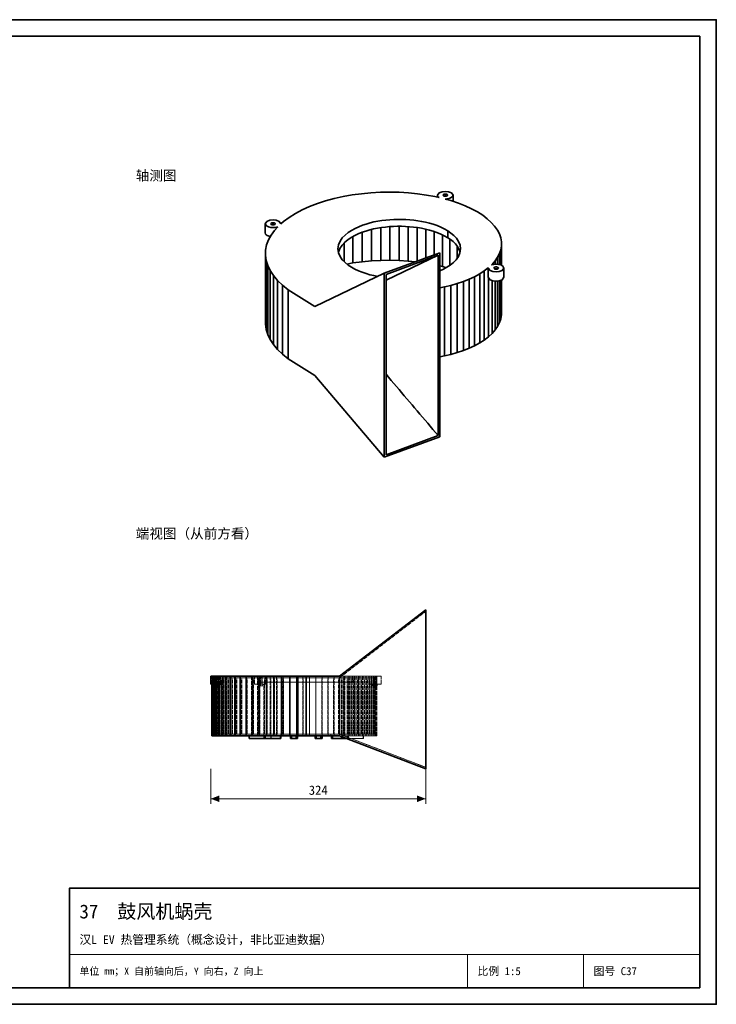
# Model space of a CAD drawing. Header units: millimetres. Extents: x 0 to 420, y 0 to 297.
# Tile 3 of 3: x 210 to 420, y 0 to 297. Entities that reach past the tile are written whole.
import ezdxf
from ezdxf.enums import TextEntityAlignment as Align

# ---------------------------------------------------------------- set-up
doc = ezdxf.new("R2010")
doc.units = ezdxf.units.MM
doc.linetypes.add('DASHED', pattern=[1.524, 1.27, -0.254])
for name, color, linetype, lineweight, true_color in [('DIM', 7, 'Continuous', 18, 0x1e5aa0), ('FRAME', 7, 'Continuous', 35, 0x3c3c3c), ('HIDDEN', 7, 'DASHED', 13, 0x969696), ('OUTLINE', 7, 'Continuous', 35, 0x141414), ('TEXT', 7, 'Continuous', 18, 0x141414), ('THIN', 7, 'Continuous', 13, 0x6e6e6e)]:
    doc.layers.add(name, color=color, linetype=linetype, lineweight=lineweight, true_color=true_color)
doc.styles.add('ZH', font='simsun.ttc')

msp = doc.modelspace()

# ---------------------------------------------------------------- hatches: boundary and pattern name
at = {"layer": 'DIM'}
for points in [[(267.6, 62), (270.2, 61.01), (270.2, 62.99)], [(332.4, 62), (329.8, 62.99), (329.8, 61.01)]]:
    msp.add_hatch(color=7, dxfattribs=at).paths.add_polyline_path(points)

# ---------------------------------------------------------------- linework, layer by layer
for points in [[(267.6, 71), (267.6, 60.5)], [(332.4, 71), (332.4, 60.5)], [(267.6, 62), (332.4, 62)]]:
    msp.add_lwpolyline(points, dxfattribs=at)
at = {"layer": 'FRAME'}
for points in [[(0, 0), (420, 0), (420, 297), (0, 297)], [(5, 5), (415, 5), (415, 292), (5, 292)], [(225, 5), (415, 5), (415, 35), (225, 35)]]:
    msp.add_lwpolyline(points, close=True, dxfattribs=at)
at = {"layer": 'HIDDEN'}
for points in [[(306.4, 99), (332.4, 119)], [(332.4, 119), (332.4, 71)], [(306.4, 98.5), (332.4, 118.5)], [(306.4, 98.5), (332.4, 118.5)], [(332.4, 118.5), (332.4, 71.5)], [(332.4, 71.5), (332.4, 118.5)], [(270.53, 99), (270.04, 99), (269.55, 99), (269.06, 99), (268.57, 99), (268.09, 99), (267.6, 99)], [(268.08, 99), (267.94, 99)], [(267.94, 99), (267.98, 99)], [(267.94, 96.6), (267.94, 99)], [(267.98, 99), (268.21, 99)], [(267.98, 96.6), (267.98, 99)], [(268.39, 99), (268.08, 99)], [(268.08, 81), (268.08, 99)], [(268.21, 99), (268.62, 99)], [(268.21, 96.6), (268.21, 99)], [(268.88, 99), (268.39, 99)], [(268.39, 81), (268.39, 99)], [(268.44, 98.5), (268.48, 98.5)], [(268.58, 98.5), (268.44, 98.5)], [(268.44, 81.5), (268.44, 98.5)], [(268.48, 98.5), (268.7, 98.5)], [(268.48, 81.5), (268.48, 98.5)], [(268.89, 98.5), (268.58, 98.5)], [(268.58, 81.5), (268.58, 98.5)], [(268.62, 99), (269.22, 99)], [(268.62, 96.6), (268.62, 99)], [(268.7, 98.5), (269.1, 98.5)], [(268.7, 81.5), (268.7, 98.5)], [(269.54, 99), (268.88, 99)], [(269.4, 99), (269.31, 99), (269.22, 99), (269.14, 99), (269.05, 99), (268.96, 99), (268.88, 99)], [(268.88, 99), (269.05, 99), (269.22, 99), (269.4, 99), (269.57, 99), (269.74, 99), (269.92, 99)], [(268.88, 81), (268.88, 99)], [(268.88, 96.6), (268.88, 99)], [(269.37, 98.5), (268.89, 98.5)], [(268.89, 81.5), (268.89, 98.5)], [(269.4, 98.6), (269.33, 98.6), (269.26, 98.6), (269.2, 98.6), (269.13, 98.6), (269.06, 98.6), (269, 98.6)], [(269, 98.6), (269.13, 98.6), (269.26, 98.6), (269.4, 98.6), (269.53, 98.6), (269.66, 98.6), (269.8, 98.6)], [(269, 98.6), (269, 96.6)], [(269.1, 98.5), (269.68, 98.5)], [(269.1, 81.5), (269.1, 98.5)], [(269.22, 99), (270, 99)], [(269.22, 96.08), (269.22, 99)], [(270.02, 98.5), (269.37, 98.5)], [(269.37, 81.5), (269.37, 98.5)], [(269.92, 99), (269.83, 99), (269.74, 99), (269.66, 99), (269.57, 99), (269.48, 99), (269.4, 99)], [(269.8, 98.6), (269.73, 98.6), (269.66, 98.6), (269.6, 98.6), (269.53, 98.6), (269.46, 98.6), (269.4, 98.6)], [(270.36, 99), (269.54, 99)], [(269.54, 81), (269.54, 99)], [(269.68, 98.5), (270.45, 98.5)], [(269.68, 81.5), (269.68, 98.5)], [(269.8, 98.6), (269.8, 96.6)], [(269.92, 96.6), (269.92, 99)], [(270, 99), (270.53, 99)], [(270, 96.08), (270, 99)], [(270.83, 98.5), (270.02, 98.5)], [(270.02, 81.5), (270.02, 98.5)], [(271.34, 99), (270.36, 99)], [(270.36, 81), (270.36, 99)], [(270.45, 98.5), (271.39, 98.5)], [(270.45, 81.5), (270.45, 98.5)], [(270.53, 96.6), (270.53, 99)], [(271.79, 98.5), (270.83, 98.5)], [(270.83, 81.5), (270.83, 98.5)], [(271.2, 99), (271.2, 99)], [(272.46, 99), (271.34, 99)], [(271.34, 81), (271.34, 99)], [(271.39, 98.5), (272.5, 98.5)], [(271.39, 81.5), (271.39, 98.5)], [(272.9, 98.5), (271.79, 98.5)], [(271.79, 81.5), (271.79, 98.5)], [(273.72, 99), (272.46, 99)], [(272.46, 81), (272.46, 99)], [(272.5, 98.5), (273.78, 98.5)], [(272.5, 81.5), (272.5, 98.5)], [(274.14, 98.5), (272.9, 98.5)], [(272.9, 81.5), (272.9, 98.5)], [(275.1, 99), (273.72, 99)], [(273.72, 81), (273.72, 99)], [(273.78, 98.5), (275.22, 98.5)], [(273.78, 81.5), (273.78, 98.5)], [(275.5, 98.5), (274.14, 98.5)], [(274.14, 81.5), (274.14, 98.5)], [(276.61, 99), (275.1, 99)], [(275.1, 81), (275.1, 99)], [(275.22, 98.5), (276.82, 98.5)], [(275.22, 81.5), (275.22, 98.5)], [(276.98, 98.5), (275.5, 98.5)], [(275.5, 81.5), (275.5, 98.5)], [(278.22, 99), (276.61, 99)], [(276.61, 81), (276.61, 99)], [(276.82, 98.5), (278.56, 98.5)], [(276.82, 81.5), (276.82, 98.5)], [(278.56, 98.5), (276.98, 98.5)], [(276.98, 81.5), (276.98, 98.5)], [(279.92, 99), (278.22, 99)], [(278.22, 81), (278.22, 99)], [(278.56, 98.5), (280.44, 98.5)], [(280.23, 98.5), (278.56, 98.5)], [(278.56, 81.5), (278.56, 98.5)], [(278.56, 81.5), (278.56, 98.5)], [(281.71, 99), (279.92, 99)], [(279.92, 81), (279.92, 99)], [(281.99, 98.5), (280.23, 98.5)], [(280.23, 81.5), (280.23, 98.5)], [(280.44, 98.5), (282.44, 98.5)], [(280.44, 81.5), (280.44, 98.5)], [(284.42, 99), (283.82, 99), (283.22, 99), (282.62, 99), (282.02, 99), (281.42, 99), (280.82, 99)], [(280.82, 99), (281.12, 99), (281.42, 99), (281.72, 99), (282.02, 99), (282.32, 99), (282.62, 99)], [(280.82, 96.6), (280.82, 99)], [(282.62, 99), (281.71, 99)], [(281.71, 81), (281.71, 99)], [(296.4, 98.5), (295.19, 98.5), (293.97, 98.5), (292.75, 98.5), (291.54, 98.5), (290.32, 98.5), (289.1, 98.5), (287.89, 98.5), (286.67, 98.5), (285.45, 98.5), (284.24, 98.5), (283.02, 98.5), (281.8, 98.5)], [(281.8, 98.5), (283.02, 98.5), (284.24, 98.5), (285.45, 98.5), (286.67, 98.5), (287.89, 98.5), (289.1, 98.5), (290.32, 98.5), (291.54, 98.5), (292.75, 98.5), (293.97, 98.5), (295.19, 98.5), (296.4, 98.5), (297.62, 98.5), (298.84, 98.5), (300.05, 98.5), (301.27, 98.5), (302.49, 98.5), (303.7, 98.5), (304.92, 98.5), (306.14, 98.5), (307.35, 98.5), (308.57, 98.5), (309.79, 98.5), (311, 98.5)], [(281.8, 97.2), (281.8, 98.5)], [(283.81, 98.5), (281.99, 98.5)], [(281.99, 81.5), (281.99, 98.5)], [(282.62, 99), (282.54, 99), (282.45, 99), (282.36, 99), (282.28, 99), (282.19, 99), (282.1, 99)], [(282.1, 99), (282.28, 99), (282.45, 99), (282.62, 99), (282.8, 99), (282.97, 99), (283.14, 99)], [(282.1, 96.6), (282.1, 99)], [(282.62, 98.6), (282.56, 98.6), (282.49, 98.6), (282.42, 98.6), (282.36, 98.6), (282.29, 98.6), (282.22, 98.6)], [(282.22, 98.6), (282.36, 98.6), (282.49, 98.6), (282.62, 98.6), (282.76, 98.6), (282.89, 98.6), (283.02, 98.6)], [(282.22, 98.6), (282.22, 96.6)], [(296.4, 99), (295.13, 99), (293.86, 99), (292.59, 99), (291.31, 99), (290.04, 99), (288.77, 99), (287.49, 99), (286.22, 99), (284.95, 99), (283.68, 99), (282.4, 99)], [(282.4, 99), (283.62, 99), (284.84, 99), (286.06, 99), (287.27, 99), (288.49, 99), (289.71, 99), (290.93, 99), (292.14, 99), (293.36, 99), (294.58, 99), (295.79, 99), (297.01, 99), (298.23, 99), (299.45, 99), (300.66, 99), (301.88, 99), (303.1, 99), (304.32, 99), (305.53, 99), (306.75, 99), (307.97, 99), (309.19, 99), (310.4, 99)], [(282.4, 97.2), (282.4, 99)], [(282.44, 98.5), (284.56, 98.5)], [(282.44, 81.5), (282.44, 98.5)], [(283.14, 99), (283.06, 99), (282.97, 99), (282.88, 99), (282.8, 99), (282.71, 99), (282.62, 99)], [(282.62, 96.6), (282.62, 99)], [(283.02, 98.6), (282.96, 98.6), (282.89, 98.6), (282.82, 98.6), (282.76, 98.6), (282.69, 98.6), (282.62, 98.6)], [(283.02, 98.6), (283.02, 96.6)], [(283.14, 96.6), (283.14, 99)], [(285.68, 98.5), (283.81, 98.5)], [(283.81, 81.5), (283.81, 98.5)], [(285.47, 99), (284.02, 99)], [(284.02, 99), (284.09, 99), (284.15, 99), (284.22, 99), (284.29, 99), (284.36, 99), (284.42, 99)], [(284.02, 96.6), (284.02, 99)], [(284.42, 96.6), (284.42, 99)], [(284.56, 98.5), (286.78, 98.5)], [(284.56, 81.5), (284.56, 98.5)], [(287.42, 99), (285.47, 99)], [(285.47, 81), (285.47, 99)], [(287.6, 98.5), (285.68, 98.5)], [(285.68, 81.5), (285.68, 98.5)], [(286.78, 98.5), (289.09, 98.5)], [(286.78, 81.5), (286.78, 98.5)], [(289.4, 99), (287.42, 99)], [(287.42, 81), (287.42, 99)], [(289.54, 98.5), (287.6, 98.5)], [(287.6, 81.5), (287.6, 98.5)], [(289.09, 98.5), (291.47, 98.5)], [(289.09, 81.5), (289.09, 98.5)], [(291.4, 99), (289.4, 99)], [(289.4, 81), (289.4, 99)], [(291.5, 98.5), (289.54, 98.5)], [(289.54, 81.5), (289.54, 98.5)], [(293.4, 99), (291.4, 99)], [(291.4, 81), (291.4, 99)], [(291.47, 98.5), (293.92, 98.5)], [(291.47, 81.5), (291.47, 98.5)], [(293.46, 98.5), (291.5, 98.5)], [(291.5, 81.5), (291.5, 98.5)], [(295.39, 99), (293.4, 99)], [(293.4, 81), (293.4, 99)], [(295.41, 98.5), (293.46, 98.5)], [(293.46, 81.5), (293.46, 98.5)], [(293.92, 98.5), (296.4, 98.5)], [(293.92, 81.5), (293.92, 98.5)], [(297.36, 99), (295.39, 99)], [(295.39, 81), (295.39, 99)], [(297.34, 98.5), (295.41, 98.5)], [(295.41, 81.5), (295.41, 98.5)], [(310.4, 99), (309.13, 99), (307.86, 99), (306.59, 99), (305.31, 99), (304.04, 99), (302.77, 99), (301.49, 99), (300.22, 99), (298.95, 99), (297.68, 99), (296.4, 99)], [(296.4, 97.2), (296.4, 99)], [(296.4, 98.5), (306.4, 98.5)], [(311, 98.5), (309.79, 98.5), (308.57, 98.5), (307.35, 98.5), (306.14, 98.5), (304.92, 98.5), (303.7, 98.5), (302.49, 98.5), (301.27, 98.5), (300.05, 98.5), (298.84, 98.5), (297.62, 98.5), (296.4, 98.5)], [(296.4, 81.5), (296.4, 98.5)], [(299.23, 98.5), (297.34, 98.5)], [(297.34, 81.5), (297.34, 98.5)], [(299.29, 99), (297.36, 99)], [(297.36, 81), (297.36, 99)], [(301.08, 98.5), (299.23, 98.5)], [(299.23, 81.5), (299.23, 98.5)], [(301.18, 99), (299.29, 99)], [(299.29, 81), (299.29, 99)], [(302.87, 98.5), (301.08, 98.5)], [(301.08, 81.5), (301.08, 98.5)], [(303.01, 99), (301.18, 99)], [(301.18, 81), (301.18, 99)], [(304.59, 98.5), (302.87, 98.5)], [(302.87, 81.5), (302.87, 98.5)], [(304.76, 99), (303.01, 99)], [(303.01, 81), (303.01, 99)], [(306.23, 98.5), (304.59, 98.5)], [(304.59, 81.5), (304.59, 98.5)], [(306.44, 99), (304.76, 99)], [(304.76, 81), (304.76, 99)], [(306.45, 98.5), (306.1, 98.5)], [(306.1, 98.5), (307.41, 98.5)], [(306.1, 81.5), (306.1, 98.5)], [(307.78, 98.5), (306.23, 98.5)], [(306.23, 81.5), (306.23, 98.5)], [(306.37, 98.5), (306.37, 99)], [(306.4, 99), (306.37, 99)], [(306.37, 98.5), (306.45, 98.5)], [(306.4, 98.5), (306.37, 98.5)], [(306.4, 99), (307.71, 99)], [(306.4, 98.5), (306.4, 99)], [(306.4, 98.5), (307, 98.5)], [(306.4, 98.5), (306.43, 98.5), (306.45, 98.5), (306.47, 98.5), (306.5, 98.5), (306.52, 98.5), (306.54, 98.5)], [(308.03, 99), (306.44, 99)], [(306.44, 81), (306.44, 99)], [(306.45, 81.5), (306.45, 98.5)], [(307, 98.5), (306.54, 98.5)], [(306.54, 81.5), (306.54, 82.71), (306.54, 83.93), (306.54, 85.14), (306.54, 86.36), (306.54, 87.57), (306.54, 88.79), (306.54, 90), (306.54, 91.21), (306.54, 92.43), (306.54, 93.64), (306.54, 94.86), (306.54, 96.07), (306.54, 97.29), (306.54, 98.5)], [(307, 81.5), (307, 98.5)], [(307.41, 98.5), (308.68, 98.5)], [(307.41, 81.5), (307.41, 98.5)], [(307.71, 81), (307.71, 99)], [(307.71, 99), (309.01, 99)], [(309.24, 98.5), (307.78, 98.5)], [(307.78, 81.5), (307.78, 98.5)], [(309.52, 99), (308.03, 99)], [(308.03, 81), (308.03, 99)], [(308.68, 98.5), (309.89, 98.5)], [(308.68, 81.5), (308.68, 98.5)], [(309.01, 81), (309.01, 99)], [(309.01, 99), (310.24, 99)], [(310.59, 98.5), (309.24, 98.5)], [(309.24, 81.5), (309.24, 98.5)], [(310.9, 99), (309.52, 99)], [(309.52, 81), (309.52, 99)], [(309.89, 98.5), (311.03, 98.5)], [(309.89, 81.5), (309.89, 98.5)], [(310.24, 99), (311.42, 99)], [(310.24, 81), (310.24, 99)], [(310.4, 97.2), (310.4, 99)], [(311.82, 98.5), (310.59, 98.5)], [(310.59, 81.5), (310.59, 98.5)], [(312.17, 99), (310.9, 99)], [(310.9, 81), (310.9, 99)], [(311, 97.2), (311, 98.5)], [(311.03, 98.5), (312.1, 98.5)], [(311.03, 81.5), (311.03, 98.5)], [(311.42, 99), (312.51, 99)], [(311.42, 81), (311.42, 99)], [(312.94, 98.5), (311.82, 98.5)], [(311.82, 81.5), (311.82, 98.5)], [(312.1, 98.5), (313.09, 98.5)], [(312.1, 81.5), (312.1, 98.5)], [(313.31, 99), (312.17, 99)], [(312.17, 81), (312.17, 99)], [(312.51, 99), (313.52, 99)], [(312.51, 81), (312.51, 99)], [(313.94, 98.5), (312.94, 98.5)], [(312.94, 81.5), (312.94, 98.5)], [(313.09, 98.5), (313.99, 98.5)], [(313.09, 81.5), (313.09, 98.5)], [(314.33, 99), (313.31, 99)], [(313.31, 81), (313.31, 99)], [(313.52, 99), (314.44, 99)], [(313.52, 81), (313.52, 99)], [(314.8, 98.5), (313.94, 98.5)], [(313.94, 81.5), (313.94, 98.5)], [(313.99, 98.5), (314.79, 98.5)], [(313.99, 81.5), (313.99, 98.5)], [(315.22, 99), (314.33, 99)], [(314.33, 81), (314.33, 99)], [(314.44, 99), (315.25, 99)], [(314.44, 81), (314.44, 99)], [(314.79, 98.5), (315.48, 98.5)], [(314.79, 81.5), (314.79, 98.5)], [(315.54, 98.5), (314.8, 98.5)], [(314.8, 81.5), (314.8, 98.5)], [(315.34, 99), (315.22, 99)], [(315.22, 81), (315.22, 99)], [(315.25, 99), (315.96, 99)], [(315.25, 81), (315.25, 99)], [(318.94, 99), (318.34, 99), (317.74, 99), (317.14, 99), (316.54, 99), (315.94, 99), (315.34, 99)], [(315.34, 96.6), (315.34, 99)], [(315.48, 98.5), (316.06, 98.5)], [(315.48, 81.5), (315.48, 98.5)], [(316.14, 98.5), (315.54, 98.5)], [(315.54, 81.5), (315.54, 98.5)], [(315.96, 99), (316.55, 99)], [(315.96, 81), (315.96, 99)], [(316.59, 99), (316.01, 99)], [(316.01, 99), (316.49, 99), (316.98, 99), (317.47, 99), (317.96, 99), (318.45, 99), (318.94, 99)], [(316.01, 96.6), (316.01, 99)], [(316.06, 98.5), (316.53, 98.5)], [(316.06, 81.5), (316.06, 98.5)], [(316.6, 98.5), (316.14, 98.5)], [(316.14, 81.5), (316.14, 98.5)], [(316.53, 98.5), (316.87, 98.5)], [(316.53, 81.5), (316.53, 98.5)], [(316.55, 99), (317.02, 99)], [(316.55, 81), (316.55, 99)], [(317.07, 99), (316.59, 99)], [(316.59, 81), (316.59, 99)], [(316.92, 98.5), (316.6, 98.5)], [(316.6, 81.5), (316.6, 98.5)], [(317.14, 99), (317.05, 99), (316.96, 99), (316.88, 99), (316.79, 99), (316.7, 99), (316.62, 99)], [(316.62, 99), (316.79, 99), (316.96, 99), (317.14, 99), (317.31, 99), (317.48, 99), (317.66, 99)], [(316.62, 96.6), (316.62, 99)], [(317.14, 98.6), (317.07, 98.6), (317, 98.6), (316.94, 98.6), (316.87, 98.6), (316.8, 98.6), (316.74, 98.6)], [(316.74, 98.6), (316.87, 98.6), (317, 98.6), (317.14, 98.6), (317.27, 98.6), (317.4, 98.6), (317.54, 98.6)], [(316.74, 98.6), (316.74, 96.6)], [(316.87, 98.5), (317.08, 98.5)], [(316.87, 81.5), (316.87, 98.5)], [(317.11, 98.5), (316.92, 98.5)], [(316.92, 81.5), (316.92, 98.5)], [(317.02, 99), (317.37, 99)], [(317.02, 81), (317.02, 99)], [(317.41, 99), (317.07, 99)], [(317.07, 81), (317.07, 99)], [(317.08, 98.5), (317.16, 98.5)], [(317.08, 81.5), (317.08, 98.5)], [(317.16, 98.5), (317.11, 98.5)], [(317.11, 81.5), (317.11, 98.5)], [(317.66, 99), (317.57, 99), (317.48, 99), (317.4, 99), (317.31, 99), (317.22, 99), (317.14, 99)], [(317.54, 98.6), (317.47, 98.6), (317.4, 98.6), (317.34, 98.6), (317.27, 98.6), (317.2, 98.6), (317.14, 98.6)], [(317.16, 81.5), (317.16, 98.5)], [(317.37, 99), (317.58, 99)], [(317.37, 81), (317.37, 99)], [(317.6, 99), (317.41, 99)], [(317.41, 81), (317.41, 99)], [(317.54, 98.6), (317.54, 96.6)], [(317.58, 99), (317.66, 99)], [(317.58, 81), (317.58, 99)], [(317.66, 99), (317.6, 99)], [(317.6, 81), (317.6, 99)], [(317.66, 81), (317.66, 99)], [(317.66, 96.6), (317.66, 99)], [(318.94, 96.6), (318.94, 99)], [(270.53, 96.6), (270.04, 96.6), (269.55, 96.6), (269.06, 96.6), (268.57, 96.6), (268.09, 96.6), (267.6, 96.6)], [(269.4, 96.6), (268.76, 96.6)], [(268.76, 96.6), (268.76, 96.08)], [(268.76, 96.6), (269.4, 96.6)], [(268.76, 96.08), (269.4, 96.08)], [(269.4, 96.6), (269.31, 96.6), (269.22, 96.6), (269.14, 96.6), (269.05, 96.6), (268.96, 96.6), (268.88, 96.6)], [(268.88, 96.6), (269.05, 96.6), (269.22, 96.6), (269.4, 96.6), (269.57, 96.6), (269.74, 96.6), (269.92, 96.6)], [(269.4, 96.6), (269.33, 96.6), (269.26, 96.6), (269.2, 96.6), (269.13, 96.6), (269.06, 96.6), (269, 96.6)], [(269, 96.6), (269.13, 96.6), (269.26, 96.6), (269.4, 96.6), (269.53, 96.6), (269.66, 96.6), (269.8, 96.6)], [(269.92, 96.6), (269.83, 96.6), (269.74, 96.6), (269.66, 96.6), (269.57, 96.6), (269.48, 96.6), (269.4, 96.6)], [(270.04, 96.6), (269.4, 96.6)], [(269.4, 96.6), (270.04, 96.6)], [(269.8, 96.6), (269.73, 96.6), (269.66, 96.6), (269.6, 96.6), (269.53, 96.6), (269.46, 96.6), (269.4, 96.6)], [(269.4, 96.6), (269.4, 96.08)], [(269.4, 96.08), (270.04, 96.08)], [(270.04, 96.6), (270.04, 96.08)], [(270.53, 96.6), (270.96, 96.6)], [(270.96, 96.6), (271.2, 96.6)], [(284.42, 96.6), (283.82, 96.6), (283.22, 96.6), (282.62, 96.6), (282.02, 96.6), (281.42, 96.6), (280.82, 96.6)], [(280.82, 96.6), (281.12, 96.6), (281.42, 96.6), (281.72, 96.6), (282.02, 96.6), (282.32, 96.6), (282.62, 96.6)], [(296.4, 97.2), (295.19, 97.2), (293.97, 97.2), (292.75, 97.2), (291.54, 97.2), (290.32, 97.2), (289.1, 97.2), (287.89, 97.2), (286.67, 97.2), (285.45, 97.2), (284.24, 97.2), (283.02, 97.2), (281.8, 97.2)], [(281.8, 97.2), (283.02, 97.2), (284.24, 97.2), (285.45, 97.2), (286.67, 97.2), (287.89, 97.2), (289.1, 97.2), (290.32, 97.2), (291.54, 97.2), (292.75, 97.2), (293.97, 97.2), (295.19, 97.2), (296.4, 97.2), (297.62, 97.2), (298.84, 97.2), (300.05, 97.2), (301.27, 97.2), (302.49, 97.2), (303.7, 97.2), (304.92, 97.2), (306.14, 97.2), (307.35, 97.2), (308.57, 97.2), (309.79, 97.2), (311, 97.2)], [(281.98, 96.6), (281.98, 96.08)], [(282.62, 96.6), (281.98, 96.6)], [(281.98, 96.6), (281.98, 96.08)], [(281.98, 96.6), (282.62, 96.6)], [(282.62, 96.08), (281.98, 96.08)], [(281.98, 96.08), (282.62, 96.08)], [(282.62, 96.6), (282.54, 96.6), (282.45, 96.6), (282.36, 96.6), (282.28, 96.6), (282.19, 96.6), (282.1, 96.6)], [(282.1, 96.6), (282.28, 96.6), (282.45, 96.6), (282.62, 96.6), (282.8, 96.6), (282.97, 96.6), (283.14, 96.6)], [(282.62, 96.6), (282.56, 96.6), (282.49, 96.6), (282.42, 96.6), (282.36, 96.6), (282.29, 96.6), (282.22, 96.6)], [(282.22, 96.6), (282.36, 96.6), (282.49, 96.6), (282.62, 96.6), (282.76, 96.6), (282.89, 96.6), (283.02, 96.6)], [(296.4, 97.2), (295.13, 97.2), (293.86, 97.2), (292.59, 97.2), (291.31, 97.2), (290.04, 97.2), (288.77, 97.2), (287.49, 97.2), (286.22, 97.2), (284.95, 97.2), (283.68, 97.2), (282.4, 97.2)], [(282.4, 97.2), (283.62, 97.2), (284.84, 97.2), (286.06, 97.2), (287.27, 97.2), (288.49, 97.2), (289.71, 97.2), (290.93, 97.2), (292.14, 97.2), (293.36, 97.2), (294.58, 97.2), (295.79, 97.2), (297.01, 97.2), (298.23, 97.2), (299.45, 97.2), (300.66, 97.2), (301.88, 97.2), (303.1, 97.2), (304.32, 97.2), (305.53, 97.2), (306.75, 97.2), (307.97, 97.2), (309.19, 97.2), (310.4, 97.2)], [(283.56, 96.6), (282.62, 96.6)], [(283.14, 96.6), (283.06, 96.6), (282.97, 96.6), (282.88, 96.6), (282.8, 96.6), (282.71, 96.6), (282.62, 96.6)], [(282.62, 96.6), (282.62, 96.08)], [(283.26, 96.6), (282.62, 96.6)], [(282.62, 96.6), (283.26, 96.6)], [(283.02, 96.6), (282.96, 96.6), (282.89, 96.6), (282.82, 96.6), (282.76, 96.6), (282.69, 96.6), (282.62, 96.6)], [(282.62, 96.6), (282.62, 96.08)], [(283.26, 96.08), (282.62, 96.08)], [(282.62, 96.08), (283.26, 96.08)], [(283.26, 96.6), (283.26, 96.08)], [(283.26, 96.6), (283.26, 96.08)], [(283.56, 81), (283.56, 96.6)], [(284.02, 96.6), (283.56, 96.6)], [(284.02, 96.6), (284.09, 96.6), (284.15, 96.6), (284.22, 96.6), (284.29, 96.6), (284.36, 96.6), (284.42, 96.6)], [(310.4, 97.2), (309.13, 97.2), (307.86, 97.2), (306.59, 97.2), (305.31, 97.2), (304.04, 97.2), (302.77, 97.2), (301.49, 97.2), (300.22, 97.2), (298.95, 97.2), (297.68, 97.2), (296.4, 97.2)], [(311, 97.2), (309.79, 97.2), (308.57, 97.2), (307.35, 97.2), (306.14, 97.2), (304.92, 97.2), (303.7, 97.2), (302.49, 97.2), (301.27, 97.2), (300.05, 97.2), (298.84, 97.2), (297.62, 97.2), (296.4, 97.2)], [(315.98, 96.6), (315.34, 96.6)], [(315.34, 96.6), (315.94, 96.6), (316.54, 96.6), (317.14, 96.6), (317.74, 96.6), (318.34, 96.6), (318.94, 96.6)], [(315.98, 81), (315.98, 96.6)], [(316.01, 96.6), (315.98, 96.6)], [(318.94, 96.6), (318.45, 96.6), (317.96, 96.6), (317.47, 96.6), (316.98, 96.6), (316.49, 96.6), (316.01, 96.6)], [(316.5, 96.6), (316.5, 96.08)], [(317.14, 96.6), (316.5, 96.6)], [(316.5, 96.6), (316.5, 96.08)], [(316.5, 96.6), (317.14, 96.6)], [(317.14, 96.08), (316.5, 96.08)], [(316.5, 96.08), (317.14, 96.08)], [(317.14, 96.6), (317.05, 96.6), (316.96, 96.6), (316.88, 96.6), (316.79, 96.6), (316.7, 96.6), (316.62, 96.6)], [(316.62, 96.6), (316.79, 96.6), (316.96, 96.6), (317.14, 96.6), (317.31, 96.6), (317.48, 96.6), (317.66, 96.6)], [(317.14, 96.6), (317.07, 96.6), (317, 96.6), (316.94, 96.6), (316.87, 96.6), (316.8, 96.6), (316.74, 96.6)], [(316.74, 96.6), (316.87, 96.6), (317, 96.6), (317.14, 96.6), (317.27, 96.6), (317.4, 96.6), (317.54, 96.6)], [(317.66, 96.6), (317.57, 96.6), (317.48, 96.6), (317.4, 96.6), (317.31, 96.6), (317.22, 96.6), (317.14, 96.6)], [(317.14, 96.6), (317.14, 96.08)], [(317.78, 96.6), (317.14, 96.6)], [(317.14, 96.6), (317.78, 96.6)], [(317.54, 96.6), (317.47, 96.6), (317.4, 96.6), (317.34, 96.6), (317.27, 96.6), (317.2, 96.6), (317.14, 96.6)], [(317.14, 96.6), (317.14, 96.08)], [(317.78, 96.08), (317.14, 96.08)], [(317.14, 96.08), (317.78, 96.08)], [(317.78, 96.6), (317.78, 96.08)], [(317.78, 96.6), (317.78, 96.08)], [(268.08, 81), (267.94, 81)], [(268.39, 81), (268.08, 81)], [(268.88, 81), (268.39, 81)], [(268.44, 81.5), (268.48, 81.5)], [(268.58, 81.5), (268.44, 81.5)], [(268.48, 81.5), (268.7, 81.5)], [(268.89, 81.5), (268.58, 81.5)], [(268.7, 81.5), (269.1, 81.5)], [(269.54, 81), (268.88, 81)], [(269.37, 81.5), (268.89, 81.5)], [(269.1, 81.5), (269.68, 81.5)], [(270.02, 81.5), (269.37, 81.5)], [(270.36, 81), (269.54, 81)], [(269.68, 81.5), (270.45, 81.5)], [(270.83, 81.5), (270.02, 81.5)], [(271.34, 81), (270.36, 81)], [(270.45, 81.5), (271.39, 81.5)], [(271.79, 81.5), (270.83, 81.5)], [(272.46, 81), (271.34, 81)], [(271.39, 81.5), (272.5, 81.5)], [(272.9, 81.5), (271.79, 81.5)], [(273.72, 81), (272.46, 81)], [(272.5, 81.5), (273.78, 81.5)], [(274.14, 81.5), (272.9, 81.5)], [(275.1, 81), (273.72, 81)], [(273.78, 81.5), (275.22, 81.5)], [(275.5, 81.5), (274.14, 81.5)], [(276.61, 81), (275.1, 81)], [(275.22, 81.5), (276.82, 81.5)], [(276.98, 81.5), (275.5, 81.5)], [(278.22, 81), (276.61, 81)], [(276.82, 81.5), (278.56, 81.5)], [(278.56, 81.5), (276.98, 81.5)], [(279.92, 81), (278.22, 81)], [(278.56, 81.5), (280.44, 81.5)], [(280.23, 81.5), (278.56, 81.5)], [(285.73, 81), (279.16, 81)], [(279.26, 81), (279.16, 81)], [(279.26, 80.2), (279.16, 80.2)], [(285.83, 81), (279.26, 81)], [(279.26, 80.2), (279.26, 81)], [(285.83, 80.2), (279.26, 80.2)], [(281.71, 81), (279.92, 81)], [(281.99, 81.5), (280.23, 81.5)], [(280.44, 81.5), (282.44, 81.5)], [(283.56, 81), (281.71, 81)], [(283.81, 81.5), (281.99, 81.5)], [(282.44, 81.5), (284.56, 81.5)], [(285.47, 81), (283.56, 81)], [(288.48, 81), (283.68, 81)], [(283.68, 81), (283.96, 81)], [(288.48, 80.2), (283.68, 80.2)], [(285.73, 80.2), (283.68, 80.2)], [(285.68, 81.5), (283.81, 81.5)], [(288.77, 81), (283.96, 81)], [(284.56, 81.5), (286.78, 81.5)], [(287.42, 81), (285.47, 81)], [(287.6, 81.5), (285.68, 81.5)], [(285.83, 81), (285.73, 81)], [(285.73, 80.2), (285.73, 81)], [(285.83, 80.2), (285.73, 80.2)], [(285.83, 80.2), (285.83, 81)], [(286.78, 81.5), (289.09, 81.5)], [(289.4, 81), (287.42, 81)], [(289.54, 81.5), (287.6, 81.5)], [(288.48, 81), (288.77, 81)], [(288.48, 80.2), (288.48, 81)], [(288.48, 80.2), (288.77, 80.2)], [(296.4, 81.5), (295.17, 81.5), (293.94, 81.5), (292.7, 81.5), (291.47, 81.5), (290.24, 81.5), (289, 81.5)], [(289, 81.5), (290.24, 81.5), (291.47, 81.5), (292.7, 81.5), (293.94, 81.5), (295.17, 81.5), (296.4, 81.5), (297.64, 81.5), (298.87, 81.5), (300.1, 81.5), (301.34, 81.5), (302.57, 81.5), (303.8, 81.5)], [(289, 81), (289, 81.5)], [(296.4, 81), (295.17, 81), (293.94, 81), (292.7, 81), (291.47, 81), (290.24, 81), (289, 81)], [(289, 81), (290.24, 81), (291.47, 81), (292.7, 81), (293.94, 81), (295.17, 81), (296.4, 81), (297.64, 81), (298.87, 81), (300.1, 81), (301.34, 81), (302.57, 81), (303.8, 81)], [(289.09, 81.5), (291.47, 81.5)], [(291.4, 81), (289.4, 81)], [(291.5, 81.5), (289.54, 81.5)], [(293.4, 81), (291.4, 81)], [(291.47, 81.5), (293.92, 81.5)], [(293.46, 81.5), (291.5, 81.5)], [(293.36, 81), (291.6, 81)], [(291.99, 81), (291.6, 81)], [(291.99, 80.2), (291.6, 80.2)], [(293.75, 81), (291.99, 81)], [(291.99, 80.2), (291.99, 81)], [(293.75, 80.2), (291.99, 80.2)], [(293.75, 81), (293.36, 81)], [(295.39, 81), (293.4, 81)], [(295.41, 81.5), (293.46, 81.5)], [(293.92, 81.5), (296.4, 81.5)], [(297.36, 81), (295.39, 81)], [(297.34, 81.5), (295.41, 81.5)], [(306.4, 81.5), (296.4, 81.5)], [(303.8, 81.5), (302.57, 81.5), (301.34, 81.5), (300.1, 81.5), (298.87, 81.5), (297.64, 81.5), (296.4, 81.5)], [(303.8, 81), (302.57, 81), (301.34, 81), (300.1, 81), (298.87, 81), (297.64, 81), (296.4, 81)], [(299.23, 81.5), (297.34, 81.5)], [(299.29, 81), (297.36, 81)], [(299.06, 81), (299.44, 81)], [(299.06, 81), (300.82, 81)], [(299.06, 80.2), (299.44, 80.2)], [(301.08, 81.5), (299.23, 81.5)], [(301.18, 81), (299.29, 81)], [(299.44, 81), (301.2, 81)], [(299.44, 80.2), (299.44, 81)], [(299.44, 80.2), (301.2, 80.2)], [(300.82, 81), (301.2, 81)], [(302.87, 81.5), (301.08, 81.5)], [(303.01, 81), (301.18, 81)], [(304.59, 81.5), (302.87, 81.5)], [(304.76, 81), (303.01, 81)], [(303.8, 81), (303.8, 81.5)], [(304.32, 81), (304.04, 81)], [(304.04, 81), (308.85, 81)], [(304.04, 80.2), (308.85, 80.2)], [(306.23, 81.5), (304.59, 81.5)], [(306.44, 81), (304.76, 81)], [(306.45, 81.5), (306.1, 81.5)], [(306.1, 81.5), (307.41, 81.5)], [(307.78, 81.5), (306.23, 81.5)], [(306.37, 81.5), (306.45, 81.5)], [(306.37, 81), (306.37, 81.5)], [(306.4, 81.5), (306.37, 81.5)], [(306.4, 81), (306.37, 81)], [(306.37, 81), (309.13, 81)], [(306.4, 81.5), (307, 81.5)], [(306.4, 81.5), (306.43, 81.5), (306.45, 81.5), (306.47, 81.5), (306.5, 81.5), (306.52, 81.5), (306.54, 81.5)], [(306.4, 81), (306.4, 81.5)], [(306.4, 81.5), (307.53, 81.07), (308.66, 80.63), (309.79, 80.2), (310.93, 79.76), (312.06, 79.33), (313.19, 78.89), (314.32, 78.46), (315.45, 78.02), (316.58, 77.59), (317.71, 77.15), (318.84, 76.72), (319.97, 76.28), (321.1, 75.85), (322.23, 75.41), (323.36, 74.98), (324.49, 74.54), (325.62, 74.11), (326.75, 73.67), (327.88, 73.24), (329.01, 72.8), (330.14, 72.37), (331.27, 71.93), (332.4, 71.5)], [(306.4, 81.5), (332.4, 71.5)], [(306.4, 81), (307.71, 81)], [(306.4, 81), (307.53, 80.57), (308.66, 80.13), (309.79, 79.7), (310.93, 79.26), (312.06, 78.83), (313.19, 78.39), (314.32, 77.96), (315.45, 77.52), (316.58, 77.09), (317.71, 76.65), (318.84, 76.22), (319.97, 75.78), (321.1, 75.35), (322.23, 74.91), (323.36, 74.48), (324.49, 74.04), (325.62, 73.61), (326.75, 73.17), (327.88, 72.74), (329.01, 72.3), (330.14, 71.87), (331.27, 71.43), (332.4, 71)], [(308.03, 81), (306.44, 81)], [(307, 81.5), (306.54, 81.5)], [(306.98, 81), (307.08, 81)], [(306.98, 81), (313.55, 81)], [(306.98, 80.78), (306.98, 81)], [(306.98, 80.2), (307.08, 80.2)], [(306.98, 80.2), (309.13, 80.2)], [(307.08, 81), (313.65, 81)], [(307.08, 80.2), (307.08, 81)], [(307.08, 80.2), (313.65, 80.2)], [(307.41, 81.5), (308.68, 81.5)], [(307.71, 81), (309.01, 81)], [(309.24, 81.5), (307.78, 81.5)], [(309.52, 81), (308.03, 81)], [(308.48, 80.2), (313.55, 80.2)], [(308.68, 81.5), (309.89, 81.5)], [(309.13, 81), (308.85, 81)], [(308.85, 80.2), (308.85, 81)], [(309.13, 80.2), (308.85, 80.2)], [(309.01, 81), (310.24, 81)], [(309.13, 80.2), (309.13, 81)], [(310.59, 81.5), (309.24, 81.5)], [(310.9, 81), (309.52, 81)], [(309.89, 81.5), (311.03, 81.5)], [(310.24, 81), (311.42, 81)], [(311.82, 81.5), (310.59, 81.5)], [(312.17, 81), (310.9, 81)], [(311.03, 81.5), (312.1, 81.5)], [(311.42, 81), (312.51, 81)], [(312.94, 81.5), (311.82, 81.5)], [(312.1, 81.5), (313.09, 81.5)], [(313.31, 81), (312.17, 81)], [(312.51, 81), (313.52, 81)], [(313.94, 81.5), (312.94, 81.5)], [(313.09, 81.5), (313.99, 81.5)], [(314.33, 81), (313.31, 81)], [(313.52, 81), (314.44, 81)], [(313.55, 81), (313.65, 81)], [(313.55, 80.2), (313.55, 81)], [(313.55, 80.2), (313.65, 80.2)], [(313.65, 80.2), (313.65, 81)], [(314.8, 81.5), (313.94, 81.5)], [(313.99, 81.5), (314.79, 81.5)], [(315.22, 81), (314.33, 81)], [(314.44, 81), (315.25, 81)], [(314.79, 81.5), (315.48, 81.5)], [(315.54, 81.5), (314.8, 81.5)], [(315.98, 81), (315.22, 81)], [(315.25, 81), (315.96, 81)], [(315.48, 81.5), (316.06, 81.5)], [(316.14, 81.5), (315.54, 81.5)], [(315.96, 81), (316.55, 81)], [(316.59, 81), (315.98, 81)], [(316.06, 81.5), (316.53, 81.5)], [(316.6, 81.5), (316.14, 81.5)], [(316.53, 81.5), (316.87, 81.5)], [(316.55, 81), (317.02, 81)], [(317.07, 81), (316.59, 81)], [(316.92, 81.5), (316.6, 81.5)], [(316.87, 81.5), (317.08, 81.5)], [(317.11, 81.5), (316.92, 81.5)], [(317.02, 81), (317.37, 81)], [(317.41, 81), (317.07, 81)], [(317.08, 81.5), (317.16, 81.5)], [(317.16, 81.5), (317.11, 81.5)], [(317.37, 81), (317.58, 81)], [(317.6, 81), (317.41, 81)], [(317.58, 81), (317.66, 81)], [(317.66, 81), (317.6, 81)]]:
    msp.add_lwpolyline(points, dxfattribs=at)
at = {"layer": 'OUTLINE'}
for points in [[(307.47, 243.65), (304.79, 243.05)], [(310.22, 244.14), (307.47, 243.65)], [(313.02, 244.52), (310.22, 244.14)], [(315.86, 244.79), (313.02, 244.52)], [(318.72, 244.95), (315.86, 244.79)], [(321.57, 245), (318.72, 244.95)], [(324.41, 244.94), (321.57, 245)], [(327.21, 244.77), (324.41, 244.94)], [(329.95, 244.49), (327.21, 244.77)], [(332.61, 244.12), (329.95, 244.49)], [(335.19, 243.64), (332.61, 244.12)], [(336.41, 243.36), (335.19, 243.64)], [(340.67, 244.06), (340.13, 244.78), (339.24, 245.11), (338.29, 245.2), (337.35, 245.11), (336.46, 244.78), (335.92, 244.06)], [(335.92, 244.06), (335.94, 243.91), (335.99, 243.77), (336.07, 243.65), (336.17, 243.54), (336.29, 243.45), (336.41, 243.36)], [(335.92, 243.47), (335.92, 244.06)], [(338.84, 244.26), (338.63, 244.35), (338.4, 244.38), (338.17, 244.38), (337.94, 244.34), (337.73, 244.24), (337.61, 244.06)], [(337.61, 244.06), (337.77, 243.85), (338.02, 243.75), (338.29, 243.73), (338.57, 243.75), (338.82, 243.85), (338.98, 244.06)], [(337.93, 243.78), (338.05, 243.82), (338.17, 243.84), (338.29, 243.85), (338.42, 243.84), (338.54, 243.82), (338.66, 243.78)], [(338.23, 242.91), (338.72, 242.93), (339.2, 243), (339.67, 243.12), (340.11, 243.32), (340.49, 243.62), (340.67, 244.06)], [(338.98, 244.06), (338.98, 244.1), (338.96, 244.14), (338.94, 244.17), (338.91, 244.21), (338.87, 244.23), (338.84, 244.26)], [(340.67, 242.2), (340.67, 244.06)], [(297.38, 240.64), (295.17, 239.64)], [(299.73, 241.54), (297.38, 240.64)], [(302.2, 242.35), (299.73, 241.54)], [(304.79, 243.05), (302.2, 242.35)], [(340.02, 242.42), (338.23, 242.91)], [(342.24, 241.67), (340.02, 242.42)], [(344.32, 240.86), (342.24, 241.67)], [(346.24, 239.97), (344.32, 240.86)], [(293.12, 238.55), (291.25, 237.38)], [(295.17, 239.64), (293.12, 238.55)], [(347.99, 239.01), (346.24, 239.97)], [(349.57, 238), (347.99, 239.01)], [(350.96, 236.94), (349.57, 238)], [(288.76, 235.44), (288.22, 236.17), (287.33, 236.49), (286.38, 236.58), (285.44, 236.49), (284.55, 236.17), (284.01, 235.44)], [(284.01, 235.44), (284.36, 234.84), (285, 234.51), (285.7, 234.34), (286.42, 234.3), (287.14, 234.35), (287.83, 234.53)], [(284.01, 232.66), (284.01, 235.44)], [(286.93, 235.64), (286.71, 235.73), (286.49, 235.76), (286.26, 235.76), (286.03, 235.72), (285.82, 235.62), (285.7, 235.44)], [(285.7, 235.44), (285.85, 235.23), (286.11, 235.14), (286.38, 235.11), (286.66, 235.14), (286.91, 235.23), (287.07, 235.44)], [(286.02, 235.16), (286.14, 235.2), (286.26, 235.22), (286.38, 235.23), (286.51, 235.22), (286.63, 235.2), (286.75, 235.16)], [(287.07, 235.44), (287.06, 235.48), (287.05, 235.52), (287.02, 235.56), (287, 235.59), (286.96, 235.61), (286.93, 235.64)], [(289.57, 236.14), (288.76, 235.41)], [(288.76, 235.41), (288.76, 235.41), (288.76, 235.42), (288.76, 235.42), (288.76, 235.43), (288.76, 235.43), (288.76, 235.44)], [(288.76, 235.41), (288.76, 235.44)], [(291.25, 237.38), (289.57, 236.14)], [(339.06, 233.3), (338.01, 233.9), (336.93, 234.42), (335.81, 234.88), (334.67, 235.28), (333.52, 235.62), (332.35, 235.91), (331.17, 236.16), (329.98, 236.36), (328.78, 236.52), (327.58, 236.64), (326.38, 236.72), (325.17, 236.76), (323.97, 236.77), (322.76, 236.74), (321.56, 236.66), (320.36, 236.55), (319.16, 236.4), (317.97, 236.21), (316.79, 235.98), (315.62, 235.7), (314.46, 235.37), (313.31, 234.99), (312.19, 234.55), (311.1, 234.04), (310.04, 233.46), (309.03, 232.8), (308.09, 232.04), (307.26, 231.18), (306.57, 230.19), (306.11, 229.08), (305.95, 227.88)], [(339.06, 231.22), (338.01, 231.82), (336.92, 232.35), (335.8, 232.8), (334.65, 233.2), (333.49, 233.54), (332.32, 233.84), (331.13, 234.08), (329.94, 234.28), (328.74, 234.44), (327.53, 234.56), (326.32, 234.64), (325.11, 234.68), (323.9, 234.69), (322.69, 234.65), (321.48, 234.58), (320.28, 234.46), (319.08, 234.31), (317.88, 234.11), (316.69, 233.88), (315.52, 233.59), (314.35, 233.25), (313.21, 232.87), (312.08, 232.42), (310.99, 231.9), (309.93, 231.32), (308.92, 230.64), (307.99, 229.87), (307.17, 228.98), (306.5, 227.97), (306.07, 226.84)], [(324.41, 224.38), (324.41, 234.69)], [(352.17, 235.84), (350.96, 236.94)], [(353.18, 234.7), (352.17, 235.84)], [(353.99, 233.54), (353.18, 234.7)], [(284.01, 232.66), (284.1, 232.34), (284.33, 232.09), (284.61, 231.9), (284.92, 231.76), (285.24, 231.66), (285.57, 231.59)], [(285.8, 232.02), (285, 230.55)], [(286.84, 233.45), (285.8, 232.02)], [(287.83, 234.53), (286.84, 233.45)], [(313.23, 223.98), (313.23, 232.87)], [(316.02, 224.24), (316.02, 233.72)], [(318.82, 224.4), (318.82, 234.27)], [(321.63, 224.44), (321.63, 234.59)], [(327.15, 224.21), (327.15, 234.59)], [(329.84, 224.2), (329.84, 234.3)], [(332.46, 225.17), (332.46, 233.8)], [(334.99, 226.1), (334.99, 233.09)], [(337.41, 222.54), (337.41, 232.12)], [(342.89, 227.88), (342.74, 229.03), (342.31, 230.1), (341.67, 231.06), (340.89, 231.9), (340.01, 232.65), (339.06, 233.3)], [(339.06, 231.22), (339.06, 233.3)], [(354.6, 232.36), (353.99, 233.54)], [(355, 231.17), (354.6, 232.36)], [(284.44, 229.04), (284.14, 227.5)], [(285, 230.55), (284.44, 229.04)], [(307.77, 224.03), (307.77, 229.65)], [(310.47, 223.61), (310.47, 231.63)], [(342.76, 226.84), (342.43, 227.76), (341.94, 228.61), (341.33, 229.37), (340.63, 230.06), (339.87, 230.67), (339.06, 231.22)], [(339.72, 222.91), (339.72, 230.78)], [(355.21, 229.97), (355, 231.17)], [(355.02, 227.6), (355.21, 228.78)], [(355.21, 228.78), (355.21, 229.97)], [(355.21, 222.93), (355.21, 228.78)], [(284.14, 227.5), (284.09, 225.96)], [(284.09, 225.96), (284.3, 224.4)], [(284.09, 205.13), (284.09, 225.96)], [(305.95, 227.88), (306.11, 226.7), (306.57, 225.59), (307.25, 224.6), (308.08, 223.74), (309.02, 222.98), (310.02, 222.32), (311.07, 221.74), (312.16, 221.24), (313.28, 220.8), (314.42, 220.41), (315.57, 220.08), (316.74, 219.8), (317.92, 219.57)], [(319.91, 220.52), (336.65, 226.72)], [(320.44, 218.4), (336.12, 225.94)], [(320.44, 220.14), (336.12, 225.94)], [(336.12, 225.94), (336.12, 171.58)], [(336.65, 221.22), (337.74, 221.73), (338.8, 222.31), (339.8, 222.97), (340.74, 223.73), (341.58, 224.59), (342.26, 225.58), (342.72, 226.69), (342.89, 227.88)], [(336.65, 226.72), (336.65, 171.19)], [(341.89, 225.01), (341.89, 228.68)], [(354.07, 225.32), (354.64, 226.45)], [(354.64, 226.45), (355.02, 227.6)], [(354.64, 223.12), (354.64, 226.45)], [(355.02, 223.01), (355.02, 227.6)], [(284.3, 224.4), (284.76, 222.85)], [(284.3, 203.58), (284.3, 224.4)], [(284.76, 222.85), (285.49, 221.31)], [(284.76, 202.03), (284.76, 222.85)], [(310.47, 223.61), (308.62, 223.28)], [(313.23, 223.98), (310.47, 223.61)], [(316.02, 224.24), (313.23, 223.98)], [(318.82, 224.4), (316.02, 224.24)], [(321.63, 224.44), (318.82, 224.4)], [(324.41, 224.38), (321.63, 224.44)], [(327.15, 224.21), (324.41, 224.38)], [(329.29, 223.99), (327.15, 224.21)], [(355.99, 222.09), (355.65, 222.68), (355.02, 223.01), (354.33, 223.18), (353.62, 223.23), (352.91, 223.18), (352.22, 223.01)], [(352.22, 223.01), (352.39, 223.17)], [(352.39, 223.17), (353.32, 224.22)], [(352.39, 223.06), (352.39, 223.17)], [(353.32, 224.22), (354.07, 225.32)], [(353.32, 223.22), (353.32, 224.22)], [(354.07, 223.21), (354.07, 225.32)], [(285.49, 221.31), (286.48, 219.8)], [(285.49, 200.49), (285.49, 221.31)], [(286.48, 219.8), (287.72, 218.32)], [(286.48, 198.98), (286.48, 219.8)], [(299, 210.47), (319.91, 220.52)], [(319.91, 165), (319.91, 220.52)], [(320.44, 165.77), (320.44, 220.14)], [(337.41, 222.54), (336.65, 222.71)], [(338.62, 222.2), (337.41, 222.54)], [(347.15, 219.48), (348.67, 220.31)], [(348.67, 220.31), (350.06, 221.21)], [(348.67, 199.49), (348.67, 220.31)], [(350.06, 221.21), (351.24, 222.11)], [(350.06, 200.38), (350.06, 221.21)], [(351.24, 222.11), (351.24, 222.11), (351.24, 222.1), (351.24, 222.1), (351.24, 222.1), (351.24, 222.09), (351.24, 222.09)], [(351.24, 222.09), (351.78, 221.36), (352.67, 221.04), (353.62, 220.94), (354.56, 221.04), (355.45, 221.36), (355.99, 222.09)], [(351.24, 219.31), (351.24, 222.09)], [(354.16, 222.29), (353.95, 222.38), (353.72, 222.41), (353.49, 222.41), (353.26, 222.37), (353.05, 222.27), (352.93, 222.09)], [(352.93, 222.09), (353.09, 221.88), (353.34, 221.78), (353.62, 221.76), (353.89, 221.78), (354.15, 221.88), (354.3, 222.09)], [(353.25, 221.81), (353.37, 221.85), (353.49, 221.87), (353.62, 221.88), (353.74, 221.87), (353.86, 221.85), (353.98, 221.81)], [(354.3, 222.09), (354.3, 222.13), (354.28, 222.17), (354.26, 222.2), (354.23, 222.24), (354.2, 222.26), (354.16, 222.29)], [(355.99, 219.31), (355.99, 222.09)], [(287.72, 218.32), (289.22, 216.88)], [(287.72, 197.5), (287.72, 218.32)], [(289.22, 216.88), (290.95, 215.5)], [(289.22, 196.06), (289.22, 216.88)], [(338.02, 216.41), (340.01, 216.86)], [(340.01, 216.86), (341.93, 217.4)], [(340.01, 196.04), (340.01, 216.86)], [(341.93, 217.4), (343.77, 218.02)], [(341.93, 196.58), (341.93, 217.4)], [(343.77, 218.02), (345.52, 218.71)], [(343.77, 197.2), (343.77, 218.02)], [(345.52, 218.71), (347.15, 219.48)], [(345.52, 197.89), (345.52, 218.71)], [(347.15, 198.66), (347.15, 219.48)], [(351.24, 219.31), (351.24, 219.31), (351.24, 219.32), (351.24, 219.32), (351.24, 219.33), (351.24, 219.33), (351.24, 219.34)], [(355.99, 219.31), (355.45, 218.58), (354.56, 218.26), (353.62, 218.17), (352.67, 218.26), (351.78, 218.58), (351.24, 219.31)], [(351.3, 201.34), (351.3, 219.05)], [(352.39, 202.35), (352.39, 218.33)], [(353.32, 203.4), (353.32, 218.18)], [(354.07, 204.49), (354.07, 218.19)], [(354.64, 205.62), (354.64, 218.28)], [(355.02, 206.78), (355.02, 218.39)], [(355.21, 207.96), (355.21, 218.46)], [(290.95, 215.5), (299, 210.47)], [(290.95, 194.68), (290.95, 215.5)], [(336.65, 216.15), (338.02, 216.41)], [(338.02, 195.58), (338.02, 216.41)], [(355.02, 206.78), (355.21, 207.96)], [(284.09, 205.13), (284.3, 203.58)], [(354.07, 204.49), (354.64, 205.62)], [(354.64, 205.62), (355.02, 206.78)], [(284.3, 203.58), (284.76, 202.03)], [(284.76, 202.03), (285.49, 200.49)], [(351.3, 201.34), (352.39, 202.35)], [(352.39, 202.35), (353.32, 203.4)], [(353.32, 203.4), (354.07, 204.49)], [(285.49, 200.49), (286.48, 198.98)], [(347.15, 198.66), (348.67, 199.49)], [(348.67, 199.49), (350.06, 200.38)], [(350.06, 200.38), (351.3, 201.34)], [(286.48, 198.98), (287.72, 197.5)], [(287.72, 197.5), (289.22, 196.06)], [(289.22, 196.06), (290.95, 194.68)], [(338.02, 195.58), (340.01, 196.04)], [(340.01, 196.04), (341.93, 196.58)], [(341.93, 196.58), (343.77, 197.2)], [(343.77, 197.2), (345.52, 197.89)], [(345.52, 197.89), (347.15, 198.66)], [(290.95, 194.68), (299, 189.65)], [(336.65, 195.33), (338.02, 195.58)], [(299, 189.65), (319.91, 165)], [(320.44, 190.06), (321.22, 189.14), (322, 188.21), (322.79, 187.29), (323.57, 186.37), (324.36, 185.44), (325.14, 184.52), (325.93, 183.59), (326.71, 182.67), (327.49, 181.74), (328.28, 180.82), (329.06, 179.9), (329.85, 178.97), (330.63, 178.05), (331.42, 177.12), (332.2, 176.2), (332.99, 175.27), (333.77, 174.35), (334.55, 173.43), (335.34, 172.5), (336.12, 171.58)], [(336.65, 171.19), (319.91, 165)], [(336.12, 171.58), (320.44, 165.77)], [(306.4, 99), (332.4, 119)], [(332.4, 71), (332.4, 119)], [(267.6, 99), (268.2, 99), (268.8, 99), (269.4, 99), (270, 99), (270.6, 99), (271.2, 99)], [(267.6, 96.6), (267.6, 99)], [(271.2, 99), (271.2, 99), (271.2, 99), (271.2, 99), (271.2, 99), (271.2, 99), (271.2, 99)], [(271.2, 99), (272.09, 99)], [(271.2, 96.6), (271.2, 99)], [(271.2, 96.6), (271.2, 99)], [(272.09, 99), (273.4, 99)], [(272.09, 81), (272.09, 99)], [(273.4, 99), (274.87, 99)], [(273.4, 81), (273.4, 99)], [(274.87, 99), (276.49, 99)], [(274.87, 81), (274.87, 99)], [(276.49, 99), (278.27, 99)], [(276.49, 81), (276.49, 99)], [(278.27, 99), (280.18, 99)], [(278.27, 81), (278.27, 99)], [(280.18, 99), (282.22, 99)], [(280.18, 81), (280.18, 99)], [(282.22, 99), (284.37, 99)], [(282.22, 81), (282.22, 99)], [(284.37, 99), (286.63, 99)], [(284.37, 81), (284.37, 99)], [(286.63, 99), (288.97, 99)], [(286.63, 81), (286.63, 99)], [(288.97, 99), (291.39, 99)], [(288.97, 81), (288.97, 99)], [(291.39, 99), (293.88, 99)], [(291.39, 81), (291.39, 99)], [(293.88, 99), (296.4, 99)], [(293.88, 81), (293.88, 99)], [(296.4, 99), (306.4, 99)], [(296.4, 81), (296.4, 99)], [(306.37, 99), (306.4, 99)], [(267.6, 96.6), (268.2, 96.6), (268.8, 96.6), (269.4, 96.6), (270, 96.6), (270.6, 96.6), (271.2, 96.6)], [(267.94, 81), (267.94, 96.6)], [(267.98, 81), (267.98, 96.6)], [(268.21, 81), (268.21, 96.6)], [(268.62, 81), (268.62, 96.6)], [(268.76, 96.6), (268.76, 96.08)], [(269.4, 96.08), (268.76, 96.08)], [(269.22, 81), (269.22, 96.08)], [(269.4, 96.6), (269.4, 96.08)], [(270.04, 96.08), (269.4, 96.08)], [(270, 81), (270, 96.08)], [(270.04, 96.6), (270.04, 96.08)], [(270.96, 81), (270.96, 96.6)], [(271.2, 96.6), (271.2, 96.6), (271.2, 96.6), (271.2, 96.6), (271.2, 96.6), (271.2, 96.6), (271.2, 96.6)], [(267.94, 81), (267.98, 81)], [(267.98, 81), (268.21, 81)], [(268.21, 81), (268.62, 81)], [(268.62, 81), (269.22, 81)], [(269.22, 81), (270, 81)], [(270, 81), (270.96, 81)], [(270.96, 81), (272.09, 81)], [(272.09, 81), (273.4, 81)], [(273.4, 81), (274.87, 81)], [(274.87, 81), (276.49, 81)], [(276.49, 81), (278.27, 81)], [(278.27, 81), (280.18, 81)], [(279.16, 80.2), (279.16, 81)], [(283.68, 80.2), (279.16, 80.2)], [(280.18, 81), (282.22, 81)], [(282.22, 81), (284.37, 81)], [(283.68, 80.2), (283.68, 81)], [(283.68, 80.2), (283.96, 80.2)], [(283.96, 80.2), (283.96, 81)], [(288.77, 80.2), (283.96, 80.2)], [(284.37, 81), (286.63, 81)], [(286.63, 81), (288.97, 81)], [(288.77, 80.2), (288.77, 81)], [(288.97, 81), (291.39, 81)], [(291.39, 81), (293.88, 81)], [(291.6, 80.2), (291.6, 81)], [(293.36, 80.2), (291.6, 80.2)], [(293.36, 80.2), (293.36, 81)], [(293.75, 80.2), (293.36, 80.2)], [(293.75, 80.2), (293.75, 81)], [(293.88, 81), (296.4, 81)], [(296.4, 81), (306.4, 81)], [(299.06, 80.2), (299.06, 81)], [(299.06, 80.2), (300.82, 80.2)], [(300.82, 80.2), (300.82, 81)], [(300.82, 80.2), (301.2, 80.2)], [(301.2, 80.2), (301.2, 81)], [(304.04, 80.2), (304.04, 81)], [(304.32, 80.2), (304.04, 80.2)], [(304.32, 81), (306.37, 81)], [(304.32, 80.2), (304.32, 81)], [(304.32, 80.2), (306.98, 80.2)], [(306.37, 81), (306.4, 81)], [(306.4, 81), (332.4, 71)], [(306.98, 80.2), (306.98, 80.78)], [(306.98, 80.2), (308.48, 80.2)]]:
    msp.add_lwpolyline(points, dxfattribs=at)
at = {"layer": 'THIN'}
for points in [[(225, 15), (415, 15)], [(345, 5), (345, 15)], [(380, 5), (380, 15)]]:
    msp.add_lwpolyline(points, dxfattribs=at)

# ---------------------------------------------------------------- texts
at = {"layer": 'DIM', "style": 'ZH'}
msp.add_text('324', height=2.8, dxfattribs=at).set_placement((300, 64.6), align=Align.MIDDLE_CENTER)
at = {"layer": 'TEXT', "style": 'ZH'}
for s, height, p in [('轴测图', 3, (245, 250)), ('端视图（从前方看）', 3, (245, 142)), ('37  鼓风机蜗壳', 4.2, (228, 28)), ('汉L EV 热管理系统（概念设计，非比亚迪数据）', 2.6, (228, 19.5)), ('单位 mm；X 自前轴向后，Y 向右，Z 向上', 2.2, (228, 10)), ('比例 1:5', 2.4, (348, 10)), ('图号 C37', 2.4, (383, 10))]:
    msp.add_text(s, height=height, dxfattribs=at).set_placement(p, align=Align.MIDDLE_LEFT)

doc.saveas('drawing.dxf')
